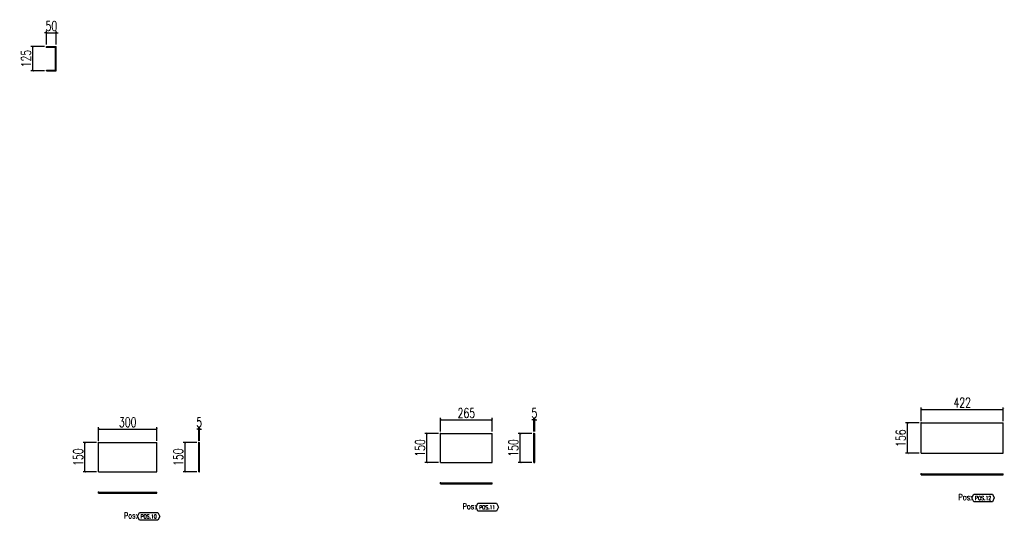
# Model space of a CAD drawing. Header units: feet. Extents: x -13577 to 173285, y -65833 to 34873.
# Tile 119 of 127: x 105129 to 110194, y 28422 to 30999. Entities that reach past the tile are written whole.
import ezdxf
from ezdxf.enums import TextEntityAlignment as Align

# ---------------------------------------------------------------- set-up
doc = ezdxf.new("R2010")
doc.units = ezdxf.units.FT
doc.header["$LTSCALE"] = 10
doc.header["$MEASUREMENT"] = 0
doc.linetypes.add('DASHDOT', pattern=[1, 0.5, -0.25, 0, -0.25])
doc.linetypes.add('HIDDEN', pattern=[0.375, 0.25, -0.125])
doc.layers.get('0').update_dxf_attribs({"linetype": 'CONTINUOUS'})
doc.layers.get('Defpoints').update_dxf_attribs({"linetype": 'CONTINUOUS'})
for name, color, linetype in [('A', 2, 'DASHDOT'), ('G', 3, 'CONTINUOUS'), ('POS_BOX', 6, 'CONTINUOUS'), ('POS_DES', 2, 'CONTINUOUS'), ('POS_MAT', 2, 'CONTINUOUS'), ('TR', 6, 'HIDDEN'), ('TXT1', 7, 'CONTINUOUS')]:
    doc.layers.add(name, color=color, linetype=linetype)
doc.styles.add('1', font='romans.shx', dxfattribs={"width": 0.7, "height": 50})
doc.styles.add('POS', font='ROMANS', dxfattribs={"width": 0.7})
doc.dimstyles.get("Standard").update_dxf_attribs({"dimtxt": 50, "dimasz": 1, "dimexe": 1, "dimexo": 1, "dimgap": 1, "dimtad": 1, "dimdec": 0, "dimdsep": 46, "dimtxsty": '1', "dimblk": 'ARCHTICK', "dimcen": 3, "dimclrd": 1, "dimclre": 1, "dimclrt": 3, "dimadec": 0, "dimazin": 0, "dimtfac": 1, "dimtdec": 0, "dimtix": 1, "dimtmove": 0, "dimatfit": 3, "dimfxl": 0, "dimtolj": 1, "dimarcsym": 0})

# ---------------------------------------------------------------- blocks, each defined once
blk = doc.blocks.new('_ArchTick')
at = {"color": 0, "linetype": 'ByBlock', "const_width": 0.15}
blk.add_lwpolyline([(-0.5, -0.5), (0.5, 0.5)], dxfattribs=at)
blk = doc.blocks.new('*D698')
at = {"layer": 'Defpoints', "color": 0}
for p in [(105834.8, 28891.7), (105534.8, 28821.7), (105834.8, 28821.7)]:
    blk.add_point(p, dxfattribs=at)
at = {"layer": 'TXT1', "color": 1, "lineweight": -2, "transparency": 16777216}
for p, q in [((105534.8, 28831.7), (105534.8, 28901.7)), ((105534.8, 28891.7), (105834.8, 28891.7)), ((105834.8, 28831.7), (105834.8, 28901.7))]:
    blk.add_line(p, q, dxfattribs=at)
at = {"layer": 'TXT1', "color": 1, "lineweight": -2, "transparency": 16777216, "xscale": 10, "yscale": 10, "zscale": 10, "rotation": 180}
blk.add_blockref('_ArchTick', (105534.8, 28891.7), dxfattribs=at)
at = {"layer": 'TXT1', "color": 1, "lineweight": -2, "transparency": 16777216, "xscale": 10, "yscale": 10, "zscale": 10}
blk.add_blockref('_ArchTick', (105834.8, 28891.7), dxfattribs=at)
at = {"layer": 'TXT1', "color": 3, "transparency": 16777216, "insert": (105684.8, 28926.7), "char_height": 50, "attachment_point": 5, "style": '1'}
blk.add_mtext('\\A1;300', dxfattribs=at)
blk = doc.blocks.new('*D699')
at = {"layer": 'Defpoints', "color": 0}
for p in [(105464.8, 28821.7), (105534.8, 28821.7), (105534.8, 28671.7)]:
    blk.add_point(p, dxfattribs=at)
at = {"layer": 'TXT1', "color": 1, "lineweight": -2, "transparency": 16777216}
for p, q in [((105524.8, 28821.7), (105454.8, 28821.7)), ((105464.8, 28671.7), (105464.8, 28821.7)), ((105524.8, 28671.7), (105454.8, 28671.7))]:
    blk.add_line(p, q, dxfattribs=at)
at = {"layer": 'TXT1', "color": 1, "lineweight": -2, "transparency": 16777216, "xscale": 10, "yscale": 10, "zscale": 10}
for p, rotation in [((105464.8, 28821.7), 90), ((105464.8, 28671.7), 270)]:
    blk.add_blockref('_ArchTick', p, dxfattribs=dict(at, rotation=rotation))
at = {"layer": 'TXT1', "color": 3, "transparency": 16777216, "insert": (105429.8, 28746.7), "char_height": 50, "attachment_point": 5, "rotation": 90, "style": '1'}
blk.add_mtext('\\A1;150', dxfattribs=at)
blk = doc.blocks.new('*D700')
at = {"layer": 'Defpoints', "color": 0}
for p in [(106054.8, 28891.7), (106049.8, 28821.7), (106054.8, 28821.7)]:
    blk.add_point(p, dxfattribs=at)
at = {"layer": 'TXT1', "color": 1, "lineweight": -2, "transparency": 16777216}
for p, q in [((106049.8, 28891.7), (106039.8, 28891.7)), ((106049.8, 28831.7), (106049.8, 28901.7)), ((106049.8, 28891.7), (106054.8, 28891.7)), ((106054.8, 28831.7), (106054.8, 28901.7)), ((106054.8, 28891.7), (106064.8, 28891.7))]:
    blk.add_line(p, q, dxfattribs=at)
at = {"layer": 'TXT1', "color": 1, "lineweight": -2, "transparency": 16777216, "xscale": 10, "yscale": 10, "zscale": 10}
blk.add_blockref('_ArchTick', (106049.8, 28891.7), dxfattribs=at)
at = {"layer": 'TXT1', "color": 1, "lineweight": -2, "transparency": 16777216, "xscale": 10, "yscale": 10, "zscale": 10, "rotation": 180}
blk.add_blockref('_ArchTick', (106054.8, 28891.7), dxfattribs=at)
at = {"layer": 'TXT1', "color": 3, "transparency": 16777216, "insert": (106052.3, 28926.7), "char_height": 50, "attachment_point": 5, "style": '1'}
blk.add_mtext('\\A1;5', dxfattribs=at)
blk = doc.blocks.new('*D701')
at = {"layer": 'Defpoints', "color": 0}
for p in [(105979.8, 28821.7), (106049.8, 28821.7), (106049.8, 28671.7)]:
    blk.add_point(p, dxfattribs=at)
at = {"layer": 'TXT1', "color": 1, "lineweight": -2, "transparency": 16777216}
for p, q in [((106039.8, 28821.7), (105969.8, 28821.7)), ((105979.8, 28671.7), (105979.8, 28821.7)), ((106039.8, 28671.7), (105969.8, 28671.7))]:
    blk.add_line(p, q, dxfattribs=at)
at = {"layer": 'TXT1', "color": 1, "lineweight": -2, "transparency": 16777216, "xscale": 10, "yscale": 10, "zscale": 10}
for p, rotation in [((105979.8, 28821.7), 90), ((105979.8, 28671.7), 270)]:
    blk.add_blockref('_ArchTick', p, dxfattribs=dict(at, rotation=rotation))
at = {"layer": 'TXT1', "color": 3, "transparency": 16777216, "insert": (105944.8, 28746.7), "char_height": 50, "attachment_point": 5, "rotation": 90, "style": '1'}
blk.add_mtext('\\A1;150', dxfattribs=at)
blk = doc.blocks.new('POSITION_LAM')
at = {"layer": 'POS_BOX'}
blk.add_lwpolyline([(10.5, -2), (9.5, -4), (0, -4), (-1, -2), (0, 0), (9.5, 0)], close=True, dxfattribs=at)
at = {"insert": (-7.93, -0.05), "char_height": 3, "width": 11.9956, "attachment_point": 1, "style": 'POS'}
blk.add_mtext('Pos:', dxfattribs=at)
at = {"style": 'POS', "width": 0.7}
blk.add_attdef('POS_PEZ', text='', height=2, dxfattribs=at).set_placement((4.76, -3.05), align=Align.CENTER)
at = {"layer": 'POS_DES', "style": 'POS', "width": 0.7, "flags": 1}
for tag, p in [('SPE_PRO', (-7.8, -5.07)), ('LAR_PRO', (-7.79, -4.53)), ('LUN_PRO', (-7.82, -5.58))]:
    blk.add_attdef(tag, p, '', height=0.35, dxfattribs=at)
at = {"layer": 'POS_MAT', "style": 'POS', "width": 0.7, "flags": 1}
for tag, p in [('MAT_PRO', (-6.89, -4.03)), ('PUN_NET2', (-6.94, -7.74)), ('NOM_PRO', (-6.94, -6.11)), ('PUN_NET', (-6.94, -7.16)), ('MAR_CMP', (-6.89, -8.22)), ('NOT_PEZ', (-6.89, -9.21)), ('PUN_LIS', (-6.94, -6.63)), ('QTA_PEZ', (-6.89, -8.75))]:
    blk.add_attdef(tag, text='', height=0.35, dxfattribs=at).set_placement(p, align=Align.CENTER)
blk = doc.blocks.new('*D702')
at = {"layer": 'Defpoints', "color": 0}
for p in [(107558.9, 28939.2), (107293.9, 28869.2), (107558.9, 28869.2)]:
    blk.add_point(p, dxfattribs=at)
at = {"layer": 'TXT1', "color": 1, "lineweight": -2, "transparency": 16777216}
for p, q in [((107293.9, 28879.2), (107293.9, 28949.2)), ((107293.9, 28939.2), (107558.9, 28939.2)), ((107558.9, 28879.2), (107558.9, 28949.2))]:
    blk.add_line(p, q, dxfattribs=at)
at = {"layer": 'TXT1', "color": 1, "lineweight": -2, "transparency": 16777216, "xscale": 10, "yscale": 10, "zscale": 10, "rotation": 180}
blk.add_blockref('_ArchTick', (107293.9, 28939.2), dxfattribs=at)
at = {"layer": 'TXT1', "color": 1, "lineweight": -2, "transparency": 16777216, "xscale": 10, "yscale": 10, "zscale": 10}
blk.add_blockref('_ArchTick', (107558.9, 28939.2), dxfattribs=at)
at = {"layer": 'TXT1', "color": 3, "transparency": 16777216, "insert": (107426.4, 28974.2), "char_height": 50, "attachment_point": 5, "style": '1'}
blk.add_mtext('\\A1;265', dxfattribs=at)
blk = doc.blocks.new('*D703')
at = {"layer": 'Defpoints', "color": 0}
for p in [(107223.9, 28869.2), (107293.9, 28869.2), (107293.9, 28719.2)]:
    blk.add_point(p, dxfattribs=at)
at = {"layer": 'TXT1', "color": 1, "lineweight": -2, "transparency": 16777216}
for p, q in [((107283.9, 28869.2), (107213.9, 28869.2)), ((107223.9, 28719.2), (107223.9, 28869.2)), ((107283.9, 28719.2), (107213.9, 28719.2))]:
    blk.add_line(p, q, dxfattribs=at)
at = {"layer": 'TXT1', "color": 1, "lineweight": -2, "transparency": 16777216, "xscale": 10, "yscale": 10, "zscale": 10}
for p, rotation in [((107223.9, 28869.2), 90), ((107223.9, 28719.2), 270)]:
    blk.add_blockref('_ArchTick', p, dxfattribs=dict(at, rotation=rotation))
at = {"layer": 'TXT1', "color": 3, "transparency": 16777216, "insert": (107188.9, 28794.2), "char_height": 50, "attachment_point": 5, "rotation": 90, "style": '1'}
blk.add_mtext('\\A1;150', dxfattribs=at)
blk = doc.blocks.new('*D704')
at = {"layer": 'Defpoints', "color": 0}
for p in [(107778.9, 28939.2), (107773.9, 28869.2), (107778.9, 28869.2)]:
    blk.add_point(p, dxfattribs=at)
at = {"layer": 'TXT1', "color": 1, "lineweight": -2, "transparency": 16777216}
for p, q in [((107773.9, 28939.2), (107763.9, 28939.2)), ((107773.9, 28879.2), (107773.9, 28949.2)), ((107773.9, 28939.2), (107778.9, 28939.2)), ((107778.9, 28879.2), (107778.9, 28949.2)), ((107778.9, 28939.2), (107788.9, 28939.2))]:
    blk.add_line(p, q, dxfattribs=at)
at = {"layer": 'TXT1', "color": 1, "lineweight": -2, "transparency": 16777216, "xscale": 10, "yscale": 10, "zscale": 10}
blk.add_blockref('_ArchTick', (107773.9, 28939.2), dxfattribs=at)
at = {"layer": 'TXT1', "color": 1, "lineweight": -2, "transparency": 16777216, "xscale": 10, "yscale": 10, "zscale": 10, "rotation": 180}
blk.add_blockref('_ArchTick', (107778.9, 28939.2), dxfattribs=at)
at = {"layer": 'TXT1', "color": 3, "transparency": 16777216, "insert": (107776.4, 28974.2), "char_height": 50, "attachment_point": 5, "style": '1'}
blk.add_mtext('\\A1;5', dxfattribs=at)
blk = doc.blocks.new('*D705')
at = {"layer": 'Defpoints', "color": 0}
for p in [(107703.9, 28869.2), (107773.9, 28869.2), (107773.9, 28719.2)]:
    blk.add_point(p, dxfattribs=at)
at = {"layer": 'TXT1', "color": 1, "lineweight": -2, "transparency": 16777216}
for p, q in [((107763.9, 28869.2), (107693.9, 28869.2)), ((107703.9, 28719.2), (107703.9, 28869.2)), ((107763.9, 28719.2), (107693.9, 28719.2))]:
    blk.add_line(p, q, dxfattribs=at)
at = {"layer": 'TXT1', "color": 1, "lineweight": -2, "transparency": 16777216, "xscale": 10, "yscale": 10, "zscale": 10}
for p, rotation in [((107703.9, 28869.2), 90), ((107703.9, 28719.2), 270)]:
    blk.add_blockref('_ArchTick', p, dxfattribs=dict(at, rotation=rotation))
at = {"layer": 'TXT1', "color": 3, "transparency": 16777216, "insert": (107668.9, 28794.2), "char_height": 50, "attachment_point": 5, "rotation": 90, "style": '1'}
blk.add_mtext('\\A1;150', dxfattribs=at)
blk = doc.blocks.new('*D706')
at = {"layer": 'Defpoints', "color": 0}
for p in [(110188.2, 28993), (109766.3, 28923), (110188.2, 28923)]:
    blk.add_point(p, dxfattribs=at)
at = {"layer": 'TXT1', "color": 1, "lineweight": -2, "transparency": 16777216}
for p, q in [((109766.3, 28933), (109766.3, 29003)), ((109766.3, 28993), (110188.2, 28993)), ((110188.2, 28933), (110188.2, 29003))]:
    blk.add_line(p, q, dxfattribs=at)
at = {"layer": 'TXT1', "color": 1, "lineweight": -2, "transparency": 16777216, "xscale": 10, "yscale": 10, "zscale": 10, "rotation": 180}
blk.add_blockref('_ArchTick', (109766.3, 28993), dxfattribs=at)
at = {"layer": 'TXT1', "color": 1, "lineweight": -2, "transparency": 16777216, "xscale": 10, "yscale": 10, "zscale": 10}
blk.add_blockref('_ArchTick', (110188.2, 28993), dxfattribs=at)
at = {"layer": 'TXT1', "color": 3, "transparency": 16777216, "insert": (109977.2, 29028), "char_height": 50, "attachment_point": 5, "style": '1'}
blk.add_mtext('\\A1;422', dxfattribs=at)
blk = doc.blocks.new('*D707')
at = {"layer": 'Defpoints', "color": 0}
for p in [(109696.3, 28923), (109766.3, 28923), (109766.3, 28766.7)]:
    blk.add_point(p, dxfattribs=at)
at = {"layer": 'TXT1', "color": 1, "lineweight": -2, "transparency": 16777216}
for p, q in [((109756.3, 28923), (109686.3, 28923)), ((109696.3, 28766.7), (109696.3, 28923)), ((109756.3, 28766.7), (109686.3, 28766.7))]:
    blk.add_line(p, q, dxfattribs=at)
at = {"layer": 'TXT1', "color": 1, "lineweight": -2, "transparency": 16777216, "xscale": 10, "yscale": 10, "zscale": 10}
for p, rotation in [((109696.3, 28923), 90), ((109696.3, 28766.7), 270)]:
    blk.add_blockref('_ArchTick', p, dxfattribs=dict(at, rotation=rotation))
at = {"layer": 'TXT1', "color": 3, "transparency": 16777216, "insert": (109661.3, 28844.8), "char_height": 50, "attachment_point": 5, "rotation": 90, "style": '1'}
blk.add_mtext('\\A1;156', dxfattribs=at)
blk = doc.blocks.new('*D762')
at = {"layer": 'Defpoints', "color": 0}
for p in [(105316.9, 30931.4), (105266.9, 30861.4), (105316.9, 30861.4)]:
    blk.add_point(p, dxfattribs=at)
at = {"layer": 'TXT1', "color": 1, "lineweight": -2, "transparency": 16777216}
for p, q in [((105266.9, 30931.4), (105256.9, 30931.4)), ((105266.9, 30871.4), (105266.9, 30941.4)), ((105266.9, 30931.4), (105316.9, 30931.4)), ((105316.9, 30871.4), (105316.9, 30941.4)), ((105316.9, 30931.4), (105326.9, 30931.4))]:
    blk.add_line(p, q, dxfattribs=at)
at = {"layer": 'TXT1', "color": 1, "lineweight": -2, "transparency": 16777216, "xscale": 10, "yscale": 10, "zscale": 10}
blk.add_blockref('_ArchTick', (105266.9, 30931.4), dxfattribs=at)
at = {"layer": 'TXT1', "color": 1, "lineweight": -2, "transparency": 16777216, "xscale": 10, "yscale": 10, "zscale": 10, "rotation": 180}
blk.add_blockref('_ArchTick', (105316.9, 30931.4), dxfattribs=at)
at = {"layer": 'TXT1', "color": 3, "transparency": 16777216, "insert": (105291.9, 30966.4), "char_height": 50, "attachment_point": 5, "style": '1'}
blk.add_mtext('\\A1;50', dxfattribs=at)
blk = doc.blocks.new('*D763')
at = {"layer": 'Defpoints', "color": 0}
for p in [(105196.9, 30861.4), (105266.9, 30861.4), (105266.9, 30736.4)]:
    blk.add_point(p, dxfattribs=at)
at = {"layer": 'TXT1', "color": 1, "lineweight": -2, "transparency": 16777216}
for p, q in [((105256.9, 30861.4), (105186.9, 30861.4)), ((105196.9, 30736.4), (105196.9, 30861.4)), ((105256.9, 30736.4), (105186.9, 30736.4))]:
    blk.add_line(p, q, dxfattribs=at)
at = {"layer": 'TXT1', "color": 1, "lineweight": -2, "transparency": 16777216, "xscale": 10, "yscale": 10, "zscale": 10}
for p, rotation in [((105196.9, 30861.4), 90), ((105196.9, 30736.4), 270)]:
    blk.add_blockref('_ArchTick', p, dxfattribs=dict(at, rotation=rotation))
at = {"layer": 'TXT1', "color": 3, "transparency": 16777216, "insert": (105161.9, 30798.9), "char_height": 50, "attachment_point": 5, "rotation": 90, "style": '1'}
blk.add_mtext('\\A1;125', dxfattribs=at)

msp = doc.modelspace()

# ---------------------------------------------------------------- linework, layer by layer
at = {"layer": 'A'}
for p in [(105266.9, 30858.3), (109766.3, 28923), (107293.9, 28869.2), (107773.9, 28869.2), (105534.8, 28821.7), (106049.8, 28821.7), (109766.3, 28661.7), (105534.8, 28566.7), (107293.9, 28614.2)]:
    msp.add_point(p, dxfattribs=at)
at = {"layer": 'G'}
for p, q in [((105266.9, 30861.4), (105316.9, 30861.4)), ((105266.9, 30858.3), (105266.9, 30861.4)), ((105266.9, 30858.3), (105313.9, 30858.3)), ((105313.9, 30739.4), (105313.9, 30858.3)), ((105316.9, 30736.4), (105316.9, 30861.4)), ((105266.9, 30739.4), (105313.9, 30739.4)), ((105266.9, 30736.4), (105266.9, 30739.4)), ((105266.9, 30736.4), (105316.9, 30736.4)), ((109766.3, 28923), (110188.2, 28923)), ((109766.3, 28766.7), (109766.3, 28923)), ((110188.2, 28766.7), (110188.2, 28923)), ((107293.9, 28869.2), (107558.9, 28869.2)), ((107293.9, 28719.2), (107293.9, 28869.2)), ((107558.9, 28719.2), (107558.9, 28869.2)), ((107773.9, 28869.2), (107778.9, 28869.2)), ((107773.9, 28719.2), (107773.9, 28869.2)), ((107778.9, 28719.2), (107778.9, 28869.2)), ((105534.8, 28821.7), (105834.8, 28821.7)), ((105534.8, 28671.7), (105534.8, 28821.7)), ((105834.8, 28671.7), (105834.8, 28821.7)), ((106049.8, 28821.7), (106054.8, 28821.7)), ((106049.8, 28671.7), (106049.8, 28821.7)), ((106054.8, 28671.7), (106054.8, 28821.7)), ((107293.9, 28719.2), (107558.9, 28719.2)), ((107773.9, 28719.2), (107778.9, 28719.2)), ((109766.3, 28766.7), (110188.2, 28766.7)), ((105534.8, 28671.7), (105834.8, 28671.7)), ((106049.8, 28671.7), (106054.8, 28671.7)), ((109766.3, 28661.7), (110188.2, 28661.7)), ((109766.3, 28656.7), (109766.3, 28661.7)), ((109766.3, 28656.7), (110188.2, 28656.7)), ((110188.2, 28656.7), (110188.2, 28661.7)), ((105534.8, 28566.7), (105834.8, 28566.7)), ((105534.8, 28561.7), (105534.8, 28566.7)), ((105834.8, 28561.7), (105834.8, 28566.7)), ((107293.9, 28614.2), (107558.9, 28614.2)), ((107293.9, 28609.2), (107293.9, 28614.2)), ((107293.9, 28609.2), (107558.9, 28609.2)), ((107558.9, 28609.2), (107558.9, 28614.2)), ((105534.8, 28561.7), (105834.8, 28561.7))]:
    msp.add_line(p, q, dxfattribs=at)
for p in [(105266.9, 30858.3), (109766.3, 28923), (107293.9, 28869.2), (107773.9, 28869.2), (105534.8, 28821.7), (106049.8, 28821.7), (109766.3, 28661.7), (105534.8, 28566.7), (107293.9, 28614.2)]:
    msp.add_point(p, dxfattribs=at)
at = {"layer": 'TR'}
for p in [(105266.9, 30858.3), (109766.3, 28923), (107293.9, 28869.2), (107773.9, 28869.2), (105534.8, 28821.7), (106049.8, 28821.7), (109766.3, 28661.7), (105534.8, 28566.7), (107293.9, 28614.2)]:
    msp.add_point(p, dxfattribs=at)

# ---------------------------------------------------------------- block references
at = {"xscale": 10, "yscale": 10, "zscale": 10}
for p, values in [((110037.2, 28556.7), {'POS_PEZ': 'POS.12'}), ((107486.4, 28509.2), {'POS_PEZ': 'POS.11'}), ((105744.8, 28461.7), {'POS_PEZ': 'POS.10'})]:
    msp.add_blockref('POSITION_LAM', p, dxfattribs=at).add_auto_attribs(values)

# ---------------------------------------------------------------- dimensions: what is measured, and where the dimension line sits
at = {"layer": 'TXT1'}
for base, p1, p2, picture, middle in [((105316.9, 30931.4), (105266.9, 30861.4), (105316.9, 30861.4), '*D762', (105291.9, 30966.4)), ((110188.2, 28993), (109766.3, 28923), (110188.2, 28923), '*D706', (109977.2, 29028)), ((107558.9, 28939.2), (107293.9, 28869.2), (107558.9, 28869.2), '*D702', (107426.4, 28974.2)), ((107778.9, 28939.2), (107773.9, 28869.2), (107778.9, 28869.2), '*D704', (107776.4, 28974.2)), ((105834.8, 28891.7), (105534.8, 28821.7), (105834.8, 28821.7), '*D698', (105684.8, 28926.7)), ((106054.8, 28891.7), (106049.8, 28821.7), (106054.8, 28821.7), '*D700', (106052.3, 28926.7))]:
    dim = msp.add_linear_dim(base=base, p1=p1, p2=p2, dimstyle='Standard', override={"dimscale": 10}, dxfattribs=at)
    dim.commit()
    dim.dimension.update_dxf_attribs({"geometry": picture, "text_midpoint": middle})
for base, p1, p2, picture, middle in [((105196.9, 30861.4), (105266.9, 30736.4), (105266.9, 30861.4), '*D763', (105161.9, 30798.9)), ((109696.3, 28923), (109766.3, 28766.7), (109766.3, 28923), '*D707', (109661.3, 28844.8)), ((107223.9, 28869.2), (107293.9, 28719.2), (107293.9, 28869.2), '*D703', (107188.9, 28794.2)), ((107703.9, 28869.2), (107773.9, 28719.2), (107773.9, 28869.2), '*D705', (107668.9, 28794.2)), ((105464.8, 28821.7), (105534.8, 28671.7), (105534.8, 28821.7), '*D699', (105429.8, 28746.7)), ((105979.8, 28821.7), (106049.8, 28671.7), (106049.8, 28821.7), '*D701', (105944.8, 28746.7))]:
    dim = msp.add_linear_dim(base=base, p1=p1, p2=p2, angle=90, dimstyle='Standard', override={"dimscale": 10}, dxfattribs=at)
    dim.commit()
    dim.dimension.update_dxf_attribs({"geometry": picture, "text_midpoint": middle})

doc.saveas('drawing.dxf')
